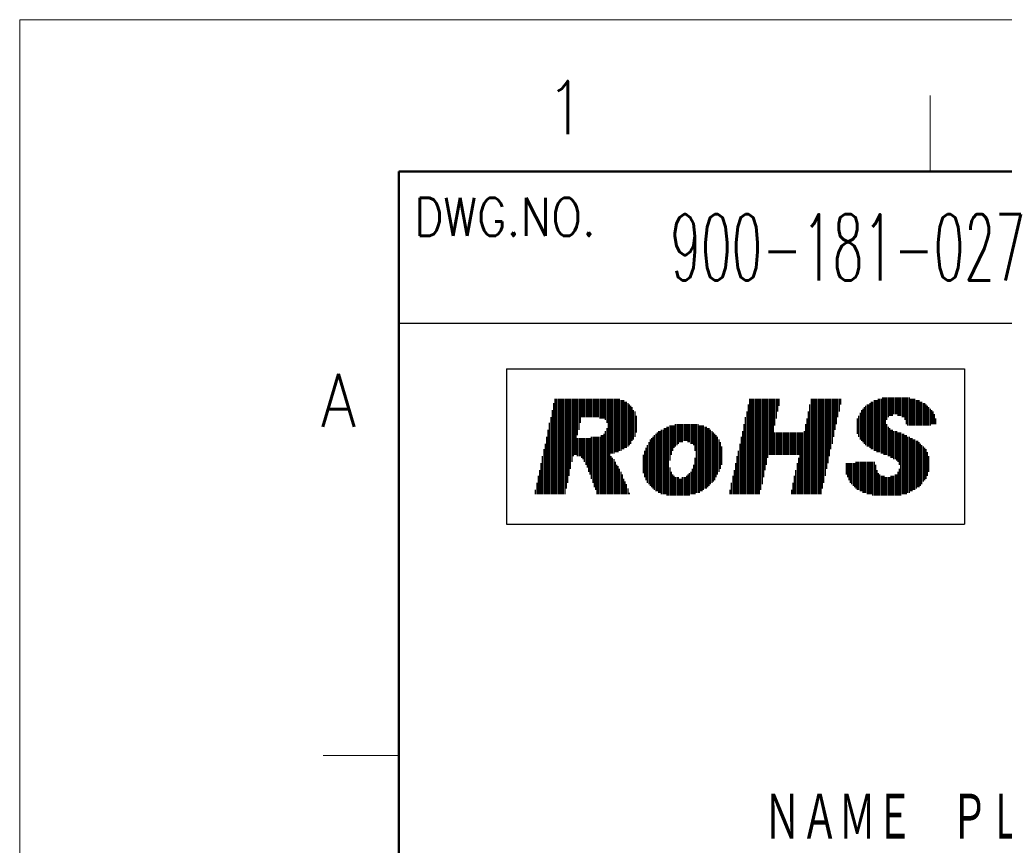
# Model space of a CAD drawing. Header units: millimetres. Extents: x 0 to 1071, y 0 to 742.
# Tile 69 of 130: x 0 to 162, y 606 to 742. Entities that reach past the tile are written whole.
import ezdxf

# ---------------------------------------------------------------- set-up
doc = ezdxf.new("R2010")
doc.units = ezdxf.units.MM
doc.header["$LTSCALE"] = 0.454724
doc.layers.add('NoLayerName_001', color=7, linetype='Continuous')
doc.styles.get("Standard").update_dxf_attribs({"font": 'txt', "bigfont": 'extfont2'})

# ---------------------------------------------------------------- blocks, each defined once
blk = doc.blocks.new('JZB_0003')
at = {"layer": 'NoLayerName_001', "color": 3, "lineweight": 13, "insert": (11.99, 2.18), "char_height": 4.36, "attachment_point": 5}
blk.add_mtext('\\A1;\\W0.5593;900-181-027', dxfattribs=at)

msp = doc.modelspace()

# ---------------------------------------------------------------- linework, layer by layer
at = {"layer": 'NoLayerName_001', "color": 7, "linetype": 'Continuous', "lineweight": 13}
for p, q in [((0, 0), (0, 742.5)), ((0, 742.5), (1050, 742.5))]:
    msp.add_line(p, q, dxfattribs=at)
at = {"layer": 'NoLayerName_001', "color": 2, "linetype": 'Continuous', "lineweight": 13}
for p, q in [((150, 730), (150, 717.5)), ((50, 621.25), (62.5, 621.25))]:
    msp.add_line(p, q, dxfattribs=at)
at = {"layer": 'NoLayerName_001', "color": 7, "linetype": 'Continuous', "lineweight": 50}
for p, q in [((62.5, 25), (62.5, 717.5)), ((62.5, 717.5), (1025, 717.5))]:
    msp.add_line(p, q, dxfattribs=at)
at = {"layer": 'NoLayerName_001', "color": 7, "linetype": 'Continuous', "lineweight": 25}
for p, q in [((62.5, 692.5), (212.5, 692.5)), ((80.217091, 684.983634), (155.666935, 684.983634)), ((80.217091, 684.983634), (155.666935, 684.983634)), ((80.217091, 684.983634), (80.217091, 659.350456)), ((155.666935, 684.983634), (155.666935, 659.350456)), ((88.190394, 680.008557), (88.190394, 664.325533)), ((88.421026, 680.008557), (88.421026, 664.325533)), ((88.651659, 680.008557), (88.651659, 664.325533)), ((88.882292, 680.008557), (88.882292, 664.325533)), ((89.112925, 680.008557), (89.112925, 664.325533)), ((89.343557, 680.008557), (89.343557, 664.325533)), ((89.57419, 680.008557), (89.57419, 664.325533)), ((89.804823, 680.008557), (89.804823, 664.325533)), ((90.035455, 680.008557), (90.035455, 665.248064)), ((90.266088, 680.008557), (90.266088, 666.170595)), ((90.496721, 680.008557), (90.496721, 667.323758)), ((90.727353, 680.008557), (90.727353, 668.476922)), ((90.957986, 680.008557), (90.957986, 669.630085)), ((91.188619, 680.008557), (91.188619, 670.552616)), ((91.419252, 680.008557), (91.419252, 670.783249)), ((91.649884, 680.008557), (91.649884, 670.783249)), ((91.880517, 680.008557), (91.880517, 674.012107)), ((92.11115, 680.008557), (92.11115, 674.934638)), ((92.341782, 680.008557), (92.341782, 676.087801)), ((92.572415, 680.008557), (92.572415, 677.010332)), ((92.803048, 680.008557), (92.803048, 677.010332)), ((93.033681, 680.008557), (93.033681, 677.010332)), ((93.264313, 680.008557), (93.264313, 677.010332)), ((93.494946, 680.008557), (93.494946, 677.010332)), ((93.725579, 680.008557), (93.725579, 677.010332)), ((93.956211, 680.008557), (93.956211, 677.010332)), ((94.186844, 680.008557), (94.186844, 677.010332)), ((94.417477, 680.008557), (94.417477, 677.010332)), ((94.64811, 680.008557), (94.64811, 677.010332)), ((94.878742, 680.008557), (94.878742, 677.010332)), ((95.109375, 680.008557), (95.109375, 677.010332)), ((95.340008, 680.008557), (95.340008, 677.010332)), ((95.57064, 680.008557), (95.57064, 676.779699)), ((95.801273, 680.008557), (95.801273, 676.779699)), ((96.031906, 680.008557), (96.031906, 676.779699)), ((96.262539, 680.008557), (96.262539, 676.779699)), ((96.493171, 680.008557), (96.493171, 676.549067)), ((96.723804, 680.008557), (96.723804, 676.087801)), ((96.954437, 680.008557), (96.954437, 664.325533)), ((97.185069, 680.008557), (97.185069, 664.325533)), ((97.415702, 680.008557), (97.415702, 671.013882)), ((97.646335, 680.008557), (97.646335, 671.013882)), ((97.876967, 680.008557), (97.876967, 671.013882)), ((98.1076, 680.008557), (98.1076, 671.244514)), ((98.338233, 680.008557), (98.338233, 671.244514)), ((98.568866, 680.008557), (98.568866, 671.244514)), ((98.799498, 680.008557), (98.799498, 671.475147)), ((120.24834, 680.008557), (120.24834, 664.325533)), ((120.478973, 680.008557), (120.478973, 664.325533)), ((120.709606, 680.008557), (120.709606, 664.325533)), ((120.940238, 680.008557), (120.940238, 664.325533)), ((121.170871, 680.008557), (121.170871, 664.325533)), ((121.401504, 680.008557), (121.401504, 664.325533)), ((121.632137, 680.008557), (121.632137, 664.325533)), ((121.862769, 680.008557), (121.862769, 664.325533)), ((122.093402, 680.008557), (122.093402, 665.017431)), ((122.324035, 680.008557), (122.324035, 665.939962)), ((122.554667, 680.008557), (122.554667, 667.093125)), ((122.7853, 680.008557), (122.7853, 668.246289)), ((123.015933, 680.008557), (123.015933, 669.16882)), ((123.246566, 680.008557), (123.246566, 670.321983)), ((123.477198, 680.008557), (123.477198, 670.783249)), ((123.707831, 680.008557), (123.707831, 670.783249)), ((123.938464, 680.008557), (123.938464, 670.783249)), ((124.169096, 680.008557), (124.169096, 670.783249)), ((124.399729, 680.008557), (124.399729, 675.626536)), ((124.630362, 680.008557), (124.630362, 676.779699)), ((124.860995, 680.008557), (124.860995, 677.932863)), ((125.091627, 680.008557), (125.091627, 678.855394)), ((130.39618, 680.008557), (130.39618, 664.325533)), ((130.626812, 680.008557), (130.626812, 664.325533)), ((130.857445, 680.008557), (130.857445, 664.325533)), ((131.088078, 680.008557), (131.088078, 664.325533)), ((131.31871, 680.008557), (131.31871, 664.325533)), ((131.549343, 680.008557), (131.549343, 664.325533)), ((131.779976, 680.008557), (131.779976, 664.325533)), ((132.010609, 680.008557), (132.010609, 664.325533)), ((132.241241, 680.008557), (132.241241, 665.248064)), ((132.471874, 680.008557), (132.471874, 666.170595)), ((132.702507, 680.008557), (132.702507, 667.323758)), ((132.933139, 680.008557), (132.933139, 668.476922)), ((133.163772, 680.008557), (133.163772, 669.399453)), ((133.394405, 680.008557), (133.394405, 670.552616)), ((133.625038, 680.008557), (133.625038, 671.70578)), ((133.85567, 680.008557), (133.85567, 672.628311)), ((134.086303, 680.008557), (134.086303, 673.781474)), ((134.316936, 680.008557), (134.316936, 674.934638)), ((134.547568, 680.008557), (134.547568, 675.857168)), ((134.778201, 680.008557), (134.778201, 677.010332)), ((135.008834, 680.008557), (135.008834, 677.932863)), ((135.239467, 680.008557), (135.239467, 679.086026)), ((141.46655, 680.008557), (141.46655, 671.244514)), ((141.697182, 680.008557), (141.697182, 671.244514)), ((141.927815, 680.008557), (141.927815, 671.013882)), ((142.158448, 680.23919), (142.158448, 671.013882)), ((142.389081, 680.23919), (142.389081, 670.783249)), ((142.619713, 680.23919), (142.619713, 670.783249)), ((142.850346, 680.23919), (142.850346, 676.549067)), ((143.080979, 680.23919), (143.080979, 677.010332)), ((143.311611, 680.23919), (143.311611, 677.240965)), ((143.542244, 680.23919), (143.542244, 677.240965)), ((143.772877, 680.23919), (143.772877, 677.240965)), ((144.003509, 680.23919), (144.003509, 677.471597)), ((144.234142, 680.23919), (144.234142, 677.471597)), ((144.464775, 680.23919), (144.464775, 677.471597)), ((144.695408, 680.23919), (144.695408, 677.240965)), ((144.92604, 680.23919), (144.92604, 677.240965)), ((145.156673, 680.23919), (145.156673, 677.240965)), ((145.387306, 680.23919), (145.387306, 677.010332)), ((145.617938, 680.23919), (145.617938, 677.010332)), ((145.848571, 680.23919), (145.848571, 676.549067)), ((146.079204, 680.23919), (146.079204, 675.857168)), ((146.309837, 680.23919), (146.309837, 675.626536)), ((146.540469, 680.23919), (146.540469, 675.626536)), ((146.771102, 680.008557), (146.771102, 675.626536)), ((147.001735, 680.008557), (147.001735, 675.626536)), ((147.232367, 680.008557), (147.232367, 675.626536)), ((147.463, 680.008557), (147.463, 675.626536)), ((87.729128, 678.163496), (87.729128, 664.325533)), ((87.959761, 679.316659), (87.959761, 664.325533)), ((99.030131, 679.777925), (99.030131, 671.475147)), ((99.260764, 679.777925), (99.260764, 671.70578)), ((99.491396, 679.777925), (99.491396, 671.70578)), ((99.722029, 679.547292), (99.722029, 671.936412)), ((99.952662, 679.547292), (99.952662, 671.936412)), ((100.183295, 679.316659), (100.183295, 672.167045)), ((100.413927, 679.086026), (100.413927, 672.397678)), ((100.64456, 678.855394), (100.64456, 672.628311)), ((100.875193, 678.624761), (100.875193, 673.089576)), ((101.105825, 678.163496), (101.105825, 673.320209)), ((120.017708, 679.086026), (120.017708, 664.325533)), ((130.165547, 679.086026), (130.165547, 664.325533)), ((138.698957, 678.163496), (138.698957, 673.089576)), ((138.92959, 678.394128), (138.92959, 672.858943)), ((139.160223, 678.624761), (139.160223, 672.628311)), ((139.390855, 678.855394), (139.390855, 672.397678)), ((139.621488, 679.086026), (139.621488, 672.167045)), ((139.852121, 679.086026), (139.852121, 672.167045)), ((140.082753, 679.316659), (140.082753, 671.936412)), ((140.313386, 679.547292), (140.313386, 671.70578)), ((140.544019, 679.547292), (140.544019, 671.70578)), ((140.774652, 679.777925), (140.774652, 671.475147)), ((141.005284, 679.777925), (141.005284, 671.475147)), ((141.235917, 679.777925), (141.235917, 671.244514)), ((147.693633, 679.777925), (147.693633, 675.626536)), ((147.924266, 679.777925), (147.924266, 675.626536)), ((148.154898, 679.777925), (148.154898, 675.626536)), ((148.385531, 679.547292), (148.385531, 675.626536)), ((148.616164, 679.547292), (148.616164, 675.626536)), ((148.846796, 679.316659), (148.846796, 675.626536)), ((149.077429, 679.316659), (149.077429, 675.626536)), ((149.308062, 679.086026), (149.308062, 675.626536)), ((149.538695, 678.855394), (149.538695, 675.626536)), ((149.769327, 678.624761), (149.769327, 675.626536)), ((149.99996, 678.394128), (149.99996, 675.626536)), ((150.230593, 678.163496), (150.230593, 675.857168)), ((87.498496, 677.010332), (87.498496, 664.325533)), ((101.336458, 677.932863), (101.336458, 673.781474)), ((101.567091, 677.240965), (101.567091, 674.473372)), ((119.556442, 677.010332), (119.556442, 664.325533)), ((119.787075, 677.932863), (119.787075, 664.325533)), ((129.704281, 676.779699), (129.704281, 664.325533)), ((129.934914, 677.932863), (129.934914, 664.325533)), ((138.007059, 676.779699), (138.007059, 674.24274)), ((138.237692, 677.240965), (138.237692, 673.781474)), ((138.468324, 677.70223), (138.468324, 673.320209)), ((150.461225, 677.932863), (150.461225, 675.857168)), ((150.691858, 677.471597), (150.691858, 675.857168)), ((150.922491, 676.779699), (150.922491, 675.857168)), ((87.03723, 674.934638), (87.03723, 664.325533)), ((87.267863, 676.087801), (87.267863, 664.325533)), ((96.723804, 675.16527), (96.723804, 664.325533)), ((105.71848, 674.934638), (105.71848, 664.325533)), ((105.949112, 674.934638), (105.949112, 664.325533)), ((106.179745, 675.16527), (106.179745, 664.325533)), ((106.410378, 675.16527), (106.410378, 664.325533)), ((106.64101, 675.395903), (106.64101, 664.0949)), ((106.871643, 675.395903), (106.871643, 664.0949)), ((107.102276, 675.626536), (107.102276, 669.860718)), ((107.332909, 675.626536), (107.332909, 670.783249)), ((107.563541, 675.626536), (107.563541, 671.475147)), ((107.794174, 675.626536), (107.794174, 671.936412)), ((108.024807, 675.857168), (108.024807, 672.167045)), ((108.255439, 675.857168), (108.255439, 672.397678)), ((108.486072, 675.857168), (108.486072, 672.628311)), ((108.716705, 675.857168), (108.716705, 672.858943)), ((108.947338, 675.857168), (108.947338, 672.858943)), ((109.17797, 675.857168), (109.17797, 672.858943)), ((109.408603, 675.857168), (109.408603, 673.089576)), ((109.639236, 675.857168), (109.639236, 673.089576)), ((109.869868, 675.857168), (109.869868, 673.089576)), ((110.100501, 675.857168), (110.100501, 672.858943)), ((110.331134, 675.857168), (110.331134, 672.858943)), ((110.561767, 675.857168), (110.561767, 672.628311)), ((110.792399, 675.857168), (110.792399, 672.628311)), ((111.023032, 675.857168), (111.023032, 672.397678)), ((111.253665, 675.857168), (111.253665, 671.475147)), ((111.484297, 675.857168), (111.484297, 664.556166)), ((111.71493, 675.857168), (111.71493, 664.556166)), ((111.945563, 675.626536), (111.945563, 664.556166)), ((112.176196, 675.626536), (112.176196, 664.786798)), ((112.406828, 675.626536), (112.406828, 664.786798)), ((112.637461, 675.626536), (112.637461, 665.017431)), ((112.868094, 675.395903), (112.868094, 665.248064)), ((113.098726, 675.395903), (113.098726, 665.248064)), ((113.329359, 675.16527), (113.329359, 665.478697)), ((113.559992, 675.16527), (113.559992, 665.709329)), ((113.790624, 674.934638), (113.790624, 665.939962)), ((119.32581, 675.857168), (119.32581, 664.325533)), ((129.473649, 675.857168), (129.473649, 664.325533)), ((142.850346, 675.857168), (142.850346, 670.783249)), ((143.080979, 675.395903), (143.080979, 670.552616)), ((143.311611, 675.16527), (143.311611, 670.552616)), ((143.542244, 674.934638), (143.542244, 670.321983)), ((143.772877, 674.934638), (143.772877, 670.321983)), ((86.806597, 673.781474), (86.806597, 664.325533)), ((91.880517, 673.550841), (91.880517, 670.552616)), ((92.11115, 673.550841), (92.11115, 670.552616)), ((92.341782, 673.550841), (92.341782, 670.552616)), ((92.572415, 673.550841), (92.572415, 670.321983)), ((92.803048, 673.550841), (92.803048, 670.091351)), ((93.033681, 673.550841), (93.033681, 669.630085)), ((93.264313, 673.550841), (93.264313, 669.16882)), ((93.494946, 673.550841), (93.494946, 668.707554)), ((93.725579, 673.550841), (93.725579, 668.015656)), ((93.956211, 673.550841), (93.956211, 667.554391)), ((94.186844, 673.781474), (94.186844, 666.862493)), ((94.417477, 673.781474), (94.417477, 666.170595)), ((94.64811, 673.781474), (94.64811, 665.478697)), ((94.878742, 673.781474), (94.878742, 665.017431)), ((95.109375, 673.781474), (95.109375, 664.325533)), ((95.340008, 673.781474), (95.340008, 664.325533)), ((95.57064, 673.781474), (95.57064, 664.325533)), ((95.801273, 674.012107), (95.801273, 664.325533)), ((96.031906, 674.012107), (96.031906, 664.325533)), ((96.262539, 674.24274), (96.262539, 664.325533)), ((96.493171, 674.704005), (96.493171, 664.325533)), ((103.873418, 673.320209), (103.873418, 665.709329)), ((104.104051, 673.550841), (104.104051, 665.478697)), ((104.334683, 673.781474), (104.334683, 665.248064)), ((104.565316, 674.012107), (104.565316, 665.017431)), ((104.795949, 674.24274), (104.795949, 664.786798)), ((105.026581, 674.473372), (105.026581, 664.786798)), ((105.257214, 674.704005), (105.257214, 664.556166)), ((105.487847, 674.704005), (105.487847, 664.556166)), ((114.021257, 674.704005), (114.021257, 666.170595)), ((114.25189, 674.473372), (114.25189, 666.401227)), ((114.482523, 674.24274), (114.482523, 666.63186)), ((114.713155, 674.012107), (114.713155, 667.093125)), ((114.943788, 673.781474), (114.943788, 667.554391)), ((115.174421, 673.320209), (115.174421, 668.015656)), ((118.864544, 673.781474), (118.864544, 664.325533)), ((119.095177, 674.704005), (119.095177, 664.325533)), ((124.399729, 674.473372), (124.399729, 670.783249)), ((124.630362, 674.473372), (124.630362, 670.783249)), ((124.860995, 674.473372), (124.860995, 670.783249)), ((125.091627, 674.473372), (125.091627, 670.783249)), ((125.32226, 674.473372), (125.32226, 670.783249)), ((125.552893, 674.473372), (125.552893, 670.783249)), ((125.783525, 674.473372), (125.783525, 670.783249)), ((126.014158, 674.473372), (126.014158, 670.783249)), ((126.244791, 674.473372), (126.244791, 670.783249)), ((126.475424, 674.473372), (126.475424, 670.783249)), ((126.706056, 674.473372), (126.706056, 670.783249)), ((126.936689, 674.473372), (126.936689, 670.783249)), ((127.167322, 674.473372), (127.167322, 670.783249)), ((127.397954, 674.473372), (127.397954, 670.783249)), ((127.628587, 674.473372), (127.628587, 670.783249)), ((127.85922, 674.473372), (127.85922, 670.783249)), ((128.089852, 674.473372), (128.089852, 670.783249)), ((128.320485, 674.473372), (128.320485, 670.783249)), ((128.551118, 674.473372), (128.551118, 664.325533)), ((128.781751, 674.473372), (128.781751, 664.325533)), ((129.012383, 674.473372), (129.012383, 664.325533)), ((129.243016, 674.704005), (129.243016, 664.325533)), ((144.003509, 674.704005), (144.003509, 670.091351)), ((144.234142, 674.704005), (144.234142, 670.091351)), ((144.464775, 674.704005), (144.464775, 669.860718)), ((144.695408, 674.473372), (144.695408, 669.630085)), ((144.92604, 674.473372), (144.92604, 669.16882)), ((145.156673, 674.473372), (145.156673, 664.0949)), ((145.387306, 674.24274), (145.387306, 664.325533)), ((145.617938, 674.24274), (145.617938, 664.325533)), ((145.848571, 674.012107), (145.848571, 664.325533)), ((146.079204, 674.012107), (146.079204, 664.325533)), ((146.309837, 673.781474), (146.309837, 664.556166)), ((146.540469, 673.781474), (146.540469, 664.556166)), ((146.771102, 673.550841), (146.771102, 664.786798)), ((147.001735, 673.550841), (147.001735, 664.786798)), ((147.232367, 673.320209), (147.232367, 665.017431)), ((147.463, 673.320209), (147.463, 665.017431)), ((86.345332, 671.70578), (86.345332, 664.325533)), ((86.575965, 672.628311), (86.575965, 664.325533)), ((103.18152, 671.936412), (103.18152, 666.63186)), ((103.412153, 672.397678), (103.412153, 666.170595)), ((103.642785, 672.858943), (103.642785, 665.939962)), ((115.405053, 672.858943), (115.405053, 668.476922)), ((115.635686, 672.167045), (115.635686, 669.16882)), ((118.633911, 672.628311), (118.633911, 664.325533)), ((147.693633, 673.089576), (147.693633, 665.248064)), ((147.924266, 673.089576), (147.924266, 665.478697)), ((148.154898, 672.858943), (148.154898, 665.478697)), ((148.385531, 672.628311), (148.385531, 665.709329)), ((148.616164, 672.397678), (148.616164, 665.939962)), ((148.846796, 672.167045), (148.846796, 666.401227)), ((149.077429, 671.936412), (149.077429, 666.63186)), ((149.308062, 671.70578), (149.308062, 666.862493)), ((86.114699, 670.552616), (86.114699, 664.325533)), ((97.415702, 670.552616), (97.415702, 664.325533)), ((97.646335, 670.321983), (97.646335, 664.325533)), ((97.876967, 670.091351), (97.876967, 664.325533)), ((102.720254, 670.783249), (102.720254, 667.785024)), ((102.950887, 671.475147), (102.950887, 667.093125)), ((111.253665, 670.321983), (111.253665, 664.325533)), ((118.172646, 670.552616), (118.172646, 664.325533)), ((118.403279, 671.475147), (118.403279, 664.325533)), ((128.320485, 670.321983), (128.320485, 664.325533)), ((149.538695, 671.244514), (149.538695, 667.323758)), ((149.769327, 670.552616), (149.769327, 668.015656)), ((85.884067, 669.399453), (85.884067, 664.325533)), ((98.1076, 669.630085), (98.1076, 664.325533)), ((98.338233, 669.16882), (98.338233, 664.325533)), ((98.568866, 668.938187), (98.568866, 664.325533)), ((98.799498, 668.476922), (98.799498, 664.325533)), ((107.102276, 668.707554), (107.102276, 664.0949)), ((110.792399, 668.476922), (110.792399, 664.325533)), ((111.023032, 669.16882), (111.023032, 664.325533)), ((117.942013, 669.399453), (117.942013, 664.325533)), ((128.089852, 669.399453), (128.089852, 664.325533)), ((136.161997, 669.399453), (136.161997, 667.554391)), ((136.39263, 669.399453), (136.39263, 667.093125)), ((136.623263, 669.399453), (136.623263, 666.63186)), ((136.853895, 669.399453), (136.853895, 666.170595)), ((137.084528, 669.399453), (137.084528, 665.939962)), ((137.315161, 669.399453), (137.315161, 665.709329)), ((137.545794, 669.399453), (137.545794, 665.478697)), ((137.776426, 669.630085), (137.776426, 665.248064)), ((138.007059, 669.630085), (138.007059, 665.017431)), ((138.237692, 669.630085), (138.237692, 665.017431)), ((138.468324, 669.630085), (138.468324, 664.786798)), ((138.698957, 669.630085), (138.698957, 664.786798)), ((138.92959, 669.630085), (138.92959, 664.556166)), ((139.160223, 669.630085), (139.160223, 664.556166)), ((139.390855, 669.630085), (139.390855, 664.556166)), ((139.621488, 669.630085), (139.621488, 664.325533)), ((139.852121, 669.630085), (139.852121, 664.325533)), ((140.082753, 669.630085), (140.082753, 664.325533)), ((140.313386, 669.630085), (140.313386, 664.325533)), ((140.544019, 669.630085), (140.544019, 664.0949)), ((140.774652, 669.630085), (140.774652, 664.0949)), ((141.005284, 669.16882), (141.005284, 664.0949)), ((144.92604, 668.476922), (144.92604, 664.0949)), ((85.422801, 667.323758), (85.422801, 664.325533)), ((85.653434, 668.246289), (85.653434, 664.325533)), ((99.030131, 668.015656), (99.030131, 664.325533)), ((99.260764, 667.554391), (99.260764, 664.325533)), ((99.491396, 666.862493), (99.491396, 664.325533)), ((107.332909, 668.015656), (107.332909, 664.0949)), ((107.563541, 667.554391), (107.563541, 664.0949)), ((107.794174, 667.323758), (107.794174, 664.0949)), ((108.024807, 667.093125), (108.024807, 664.0949)), ((108.255439, 667.093125), (108.255439, 664.0949)), ((108.486072, 667.093125), (108.486072, 664.0949)), ((108.716705, 666.862493), (108.716705, 664.0949)), ((108.947338, 666.862493), (108.947338, 664.0949)), ((109.17797, 667.093125), (109.17797, 664.0949)), ((109.408603, 667.093125), (109.408603, 664.0949)), ((109.639236, 667.093125), (109.639236, 664.0949)), ((109.869868, 667.323758), (109.869868, 664.0949)), ((110.100501, 667.554391), (110.100501, 664.0949)), ((110.331134, 667.785024), (110.331134, 664.0949)), ((110.561767, 668.015656), (110.561767, 664.325533)), ((117.480748, 667.323758), (117.480748, 664.325533)), ((117.711381, 668.246289), (117.711381, 664.325533)), ((127.628587, 667.323758), (127.628587, 664.325533)), ((127.85922, 668.246289), (127.85922, 664.325533)), ((141.235917, 668.246289), (141.235917, 664.0949)), ((141.46655, 667.785024), (141.46655, 664.0949)), ((141.697182, 667.554391), (141.697182, 664.0949)), ((141.927815, 667.323758), (141.927815, 664.0949)), ((142.158448, 667.323758), (142.158448, 664.0949)), ((142.389081, 667.323758), (142.389081, 664.0949)), ((142.619713, 667.093125), (142.619713, 664.0949)), ((142.850346, 667.093125), (142.850346, 664.0949)), ((143.080979, 667.093125), (143.080979, 664.0949)), ((143.311611, 667.093125), (143.311611, 664.0949)), ((143.542244, 667.323758), (143.542244, 664.0949)), ((143.772877, 667.323758), (143.772877, 664.0949)), ((144.003509, 667.323758), (144.003509, 664.0949)), ((144.234142, 667.554391), (144.234142, 664.0949)), ((144.464775, 667.554391), (144.464775, 664.0949)), ((144.695408, 668.015656), (144.695408, 664.0949)), ((85.192168, 666.170595), (85.192168, 664.325533)), ((99.722029, 666.401227), (99.722029, 664.325533)), ((99.952662, 665.939962), (99.952662, 664.325533)), ((100.183295, 665.248064), (100.183295, 664.325533)), ((117.250115, 666.170595), (117.250115, 664.325533)), ((127.397954, 666.170595), (127.397954, 664.325533)), ((84.961536, 665.017431), (84.961536, 664.325533)), ((100.413927, 664.556166), (100.413927, 664.325533)), ((117.019482, 665.017431), (117.019482, 664.325533)), ((127.167322, 665.017431), (127.167322, 664.325533)), ((80.217091, 659.350456), (155.666935, 659.350456))]:
    msp.add_line(p, q, dxfattribs=at)

# ---------------------------------------------------------------- block references
at = {"layer": 'NoLayerName_001', "xscale": 2.5, "yscale": 2.5, "zscale": 2.5}
msp.add_blockref('JZB_0003', (107.524996, 699.550018), dxfattribs=at)

# ---------------------------------------------------------------- texts
at = {"layer": 'NoLayerName_001', "color": 2, "lineweight": 13, "attachment_point": 7}
for s, insert, char_height in [('\\A1;\\W0.8600;1', (86.746768, 723.62684), 8.75), ('\\A1;\\W0.8600;DWG.NO.', (65, 706.875), 6.25), ('\\A1;\\W0.8600;A', (49.639448, 675.410837), 8.75)]:
    msp.add_mtext(s, dxfattribs=dict(at, insert=insert, char_height=char_height))
at = {"layer": 'NoLayerName_001', "color": 7, "linetype": 'Continuous', "lineweight": 13, "insert": (184.197889, 606.76523), "char_height": 8.4, "attachment_point": 9, "line_spacing_factor": 0.6}
msp.add_mtext('\\A1;\\W0.6667;ＮＡＭＥ\u3000ＰＬＡＴＥ', dxfattribs=at)

doc.saveas('drawing.dxf')
